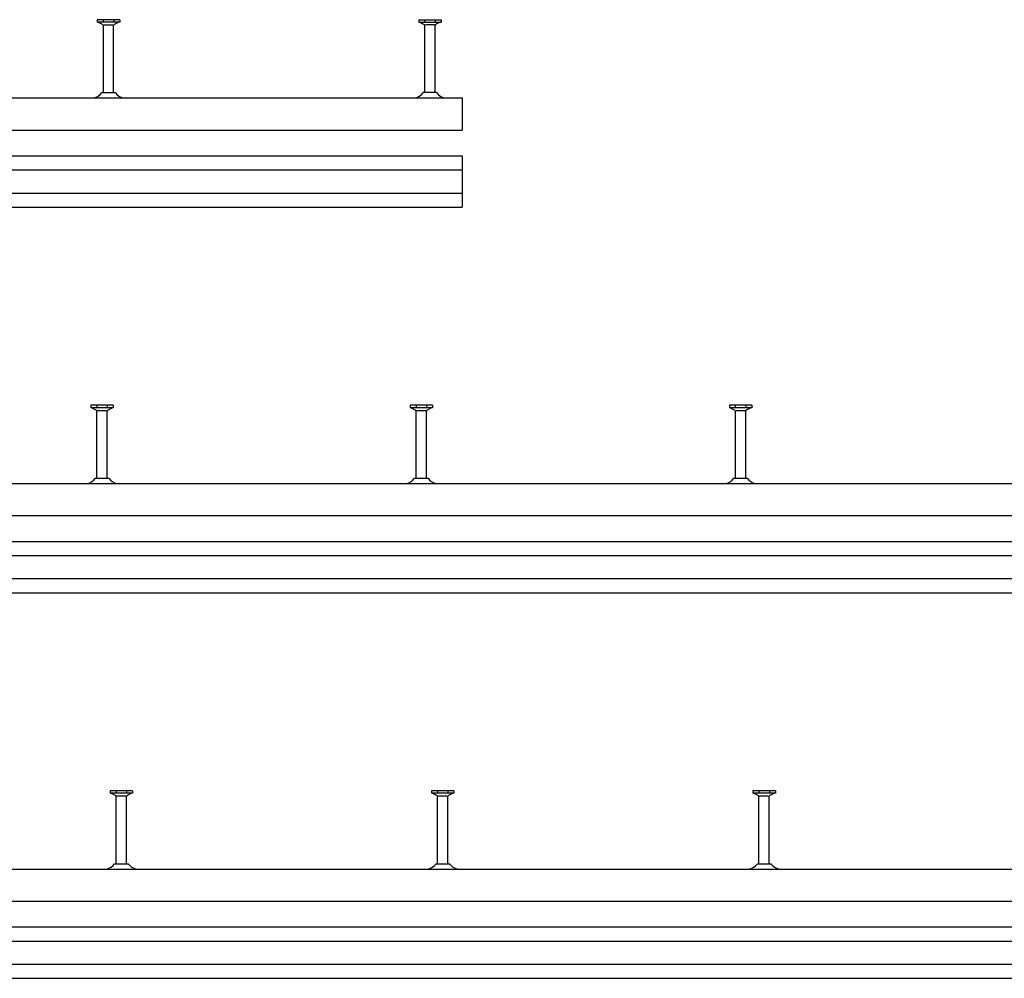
# Model space of a CAD drawing. Header units: millimetres. Extents: x 11969 to 26348, y -459 to 2743.
# Tile 2 of 14: x 12735 to 13501, y -459 to 287. Entities that reach past the tile are written whole.
import ezdxf

# ---------------------------------------------------------------- set-up
doc = ezdxf.new("R2010")
doc.units = ezdxf.units.MM
doc.header["$LTSCALE"] = 10
doc.layers.add('HALFEN', color=2, linetype='CONTINUOUS')

msp = doc.modelspace()

# ---------------------------------------------------------------- linework, layer by layer
at = {"layer": 'HALFEN'}
for p, q in [((12812.76, 287.25), (12795.3, 287.25)), ((12795.3, 287.25), (12795.3, 285.35)), ((12812.76, 285.35), (12795.3, 285.35)), ((12796.03, 285.35), (12799.6, 283.47)), ((12799.96, 287), (12799.96, 285.6)), ((12808.11, 287), (12808.11, 285.6)), ((12812.03, 285.35), (12808.46, 283.47)), ((12812.76, 287.25), (12812.76, 285.35)), ((13045.3, 287.25), (13062.76, 287.25)), ((13045.3, 287.25), (13045.3, 285.35)), ((13045.3, 285.35), (13062.76, 285.35)), ((13046.03, 285.35), (13049.6, 283.47)), ((13049.96, 287), (13049.96, 285.6)), ((13058.11, 287), (13058.11, 285.6)), ((13062.03, 285.35), (13058.46, 283.47)), ((13062.76, 287.25), (13062.76, 285.35)), ((12800.03, 230.55), (12800.03, 282.77)), ((12800.55, 283.25), (12807.51, 283.25)), ((12808.03, 230.55), (12808.03, 282.77)), ((13050.03, 230.55), (13050.03, 282.77)), ((13057.51, 283.25), (13050.55, 283.25)), ((13058.03, 230.55), (13058.03, 282.77)), ((12798.78, 230.55), (12809.28, 230.55)), ((13059.28, 230.55), (13048.78, 230.55)), ((12029.03, 226.35), (13079.03, 226.35)), ((13079.03, 226.35), (13079.03, 201.35)), ((12029.03, 201.35), (13079.03, 201.35)), ((12029.03, 181.35), (13079.03, 181.35)), ((13079.03, 181.35), (13079.03, 141.35)), ((12029.03, 170.35), (13079.03, 170.35)), ((12029.03, 152.35), (13079.03, 152.35)), ((12029.03, 141.35), (13079.03, 141.35)), ((12807.76, -12.75), (12790.3, -12.75)), ((12790.3, -12.75), (12790.3, -14.65)), ((12807.76, -14.65), (12790.3, -14.65)), ((12791.03, -14.65), (12794.6, -16.53)), ((12794.96, -13), (12794.96, -14.4)), ((12803.11, -13), (12803.11, -14.4)), ((12807.03, -14.65), (12803.46, -16.53)), ((12807.76, -12.75), (12807.76, -14.65)), ((13056.09, -12.75), (13038.64, -12.75)), ((13038.64, -12.75), (13038.64, -14.65)), ((13056.09, -14.65), (13038.64, -14.65)), ((13039.37, -14.65), (13042.94, -16.53)), ((13043.29, -13), (13043.29, -14.4)), ((13051.44, -13), (13051.44, -14.4)), ((13055.37, -14.65), (13051.79, -16.53)), ((13056.09, -12.75), (13056.09, -14.65)), ((13304.43, -12.75), (13286.97, -12.75)), ((13286.97, -12.75), (13286.97, -14.65)), ((13304.43, -14.65), (13286.97, -14.65)), ((13287.7, -14.65), (13291.27, -16.53)), ((13291.62, -13), (13291.62, -14.4)), ((13299.77, -13), (13299.77, -14.4)), ((13303.7, -14.65), (13300.13, -16.53)), ((13304.43, -12.75), (13304.43, -14.65)), ((12795.03, -69.45), (12795.03, -17.23)), ((12795.55, -16.75), (12802.51, -16.75)), ((12803.03, -69.45), (12803.03, -17.23)), ((13043.37, -69.45), (13043.37, -17.23)), ((13043.89, -16.75), (13050.84, -16.75)), ((13051.37, -69.45), (13051.37, -17.23)), ((13291.7, -69.45), (13291.7, -17.23)), ((13292.22, -16.75), (13299.18, -16.75)), ((13299.7, -69.45), (13299.7, -17.23)), ((12029.03, -73.65), (15059.03, -73.65)), ((12793.78, -69.45), (12804.28, -69.45)), ((13042.12, -69.45), (13052.62, -69.45)), ((13290.45, -69.45), (13300.95, -69.45)), ((12029.03, -98.65), (15059.03, -98.65)), ((12029.03, -118.65), (15059.03, -118.65)), ((12029.03, -129.65), (15059.03, -129.65)), ((12029.03, -147.65), (15059.03, -147.65)), ((12029.03, -158.65), (15059.03, -158.65)), ((12822.76, -312.75), (12805.3, -312.75)), ((12805.3, -312.75), (12805.3, -314.65)), ((12809.96, -313), (12809.96, -314.4)), ((12818.11, -313), (12818.11, -314.4)), ((12822.76, -312.75), (12822.76, -314.65)), ((13072.76, -312.75), (13055.3, -312.75)), ((13055.3, -312.75), (13055.3, -314.65)), ((13059.96, -313), (13059.96, -314.4)), ((13068.11, -313), (13068.11, -314.4)), ((13072.76, -312.75), (13072.76, -314.65)), ((13322.76, -312.75), (13305.3, -312.75)), ((13305.3, -312.75), (13305.3, -314.65)), ((13309.96, -313), (13309.96, -314.4)), ((13318.11, -313), (13318.11, -314.4)), ((13322.76, -312.75), (13322.76, -314.65)), ((12822.76, -314.65), (12805.3, -314.65)), ((12806.03, -314.65), (12809.6, -316.53)), ((12810.03, -369.45), (12810.03, -317.23)), ((12810.55, -316.75), (12817.51, -316.75)), ((12818.03, -369.45), (12818.03, -317.23)), ((12822.03, -314.65), (12818.46, -316.53)), ((13072.76, -314.65), (13055.3, -314.65)), ((13056.03, -314.65), (13059.6, -316.53)), ((13060.03, -369.45), (13060.03, -317.23)), ((13060.55, -316.75), (13067.51, -316.75)), ((13068.03, -369.45), (13068.03, -317.23)), ((13072.03, -314.65), (13068.46, -316.53)), ((13322.76, -314.65), (13305.3, -314.65)), ((13306.03, -314.65), (13309.6, -316.53)), ((13310.03, -369.45), (13310.03, -317.23)), ((13310.55, -316.75), (13317.51, -316.75)), ((13318.03, -369.45), (13318.03, -317.23)), ((13322.03, -314.65), (13318.46, -316.53)), ((12029.03, -373.65), (18099.03, -373.65)), ((12808.78, -369.45), (12819.28, -369.45)), ((13058.78, -369.45), (13069.28, -369.45)), ((13308.78, -369.45), (13319.28, -369.45)), ((12029.03, -398.65), (18099.03, -398.65)), ((12029.03, -418.65), (18099.03, -418.65)), ((12029.03, -429.65), (18099.03, -429.65)), ((12029.03, -447.65), (18099.03, -447.65)), ((12029.03, -458.65), (18099.03, -458.65))]:
    msp.add_line(p, q, dxfattribs=at)
for centre, radius, start, end in [((12799.23, 282.77), 0.8, 0, 62.30053), ((12808.83, 282.77), 0.8, 117.69947, 180), ((13049.23, 282.77), 0.8, 0, 62.30053), ((13058.83, 282.77), 0.8, 117.69947, 180), ((12790.49, 236.14), 10, 281.78372, 326.01848), ((12817.57, 236.14), 10, 213.98152, 258.21628), ((13040.49, 236.14), 10, 281.78372, 326.01848), ((13067.57, 236.14), 10, 213.98152, 258.21628), ((12794.23, -17.23), 0.8, 0, 62.30053), ((12803.83, -17.23), 0.8, 117.69947, 180), ((13042.57, -17.23), 0.8, 0, 62.30053), ((13052.17, -17.23), 0.8, 117.69947, 180), ((13290.9, -17.23), 0.8, 0, 62.30053), ((13300.5, -17.23), 0.8, 117.69947, 180), ((12785.49, -63.86), 10, 281.78372, 326.01848), ((12812.57, -63.86), 10, 213.98152, 258.21628), ((13033.82, -63.86), 10, 281.78372, 326.01848), ((13060.91, -63.86), 10, 213.98152, 258.21628), ((13282.16, -63.86), 10, 281.78372, 326.01848), ((13309.24, -63.86), 10, 213.98152, 258.21628), ((12809.23, -317.23), 0.8, 0, 62.30053), ((12818.83, -317.23), 0.8, 117.69947, 180), ((13059.23, -317.23), 0.8, 0, 62.30053), ((13068.83, -317.23), 0.8, 117.69947, 180), ((13309.23, -317.23), 0.8, 0, 62.30053), ((13318.83, -317.23), 0.8, 117.69947, 180), ((12800.49, -363.86), 10, 281.78372, 326.01848), ((12827.57, -363.86), 10, 213.98152, 258.21628), ((13050.49, -363.86), 10, 281.78372, 326.01848), ((13077.57, -363.86), 10, 213.98152, 258.21628), ((13300.49, -363.86), 10, 281.78372, 326.01848), ((13327.57, -363.86), 10, 213.98152, 258.21628)]:
    msp.add_arc(centre, radius, start, end, dxfattribs=at)

doc.saveas('drawing.dxf')
